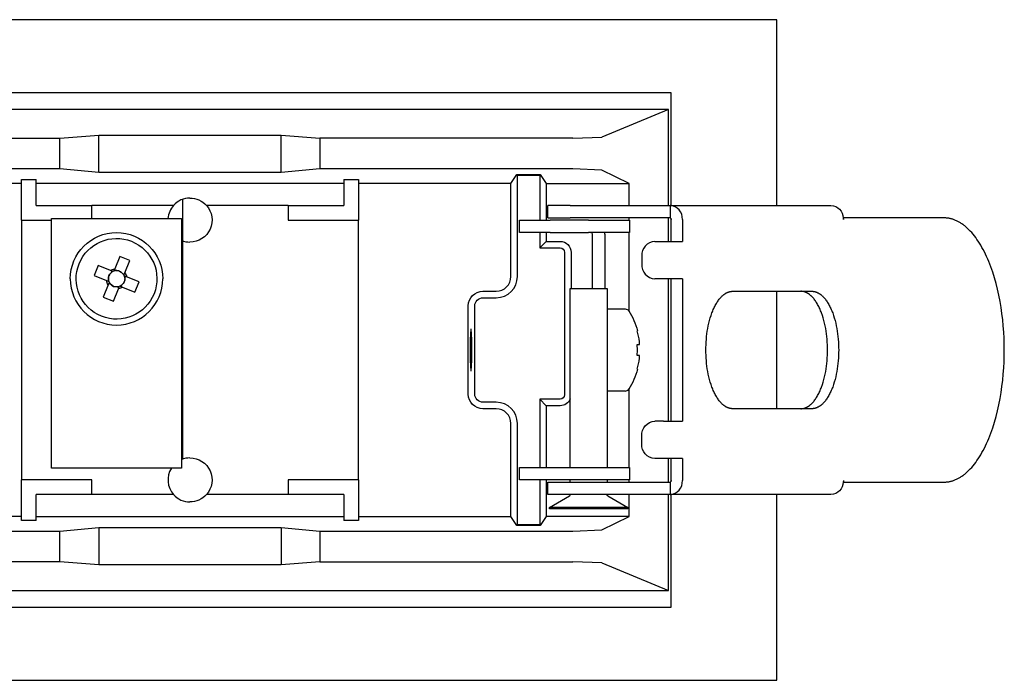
# Model space of a CAD drawing. Extents: x 0 to 182, y 0 to 124.
# Tile 3 of 4: x 44 to 111, y 79 to 124. Entities that reach past the tile are written whole.
import ezdxf

# ---------------------------------------------------------------- set-up
doc = ezdxf.new("R2010")
doc.units = 0
doc.header["$MEASUREMENT"] = 0
doc.layers.add('MAKE2D$VISIBILE$CURVE', color=7, linetype='CONTINUOUS')

msp = doc.modelspace()

# ---------------------------------------------------------------- linework, layer by layer
at = {"layer": 'MAKE2D$VISIBILE$CURVE', "color": 7}
for p, q in [((95.397, 123.799), (15.497, 123.799)), ((95.397, 111.149), (95.397, 123.799)), ((22.697, 118.849), (88.197, 118.849)), ((88.197, 118.849), (88.197, 111.149)), ((88.039, 117.684), (22.854, 117.684)), ((88.039, 117.684), (83.497, 115.797)), ((88.039, 111.149), (88.039, 117.684)), ((29.385, 115.719), (46.597, 115.719)), ((46.597, 115.719), (49.247, 115.937)), ((46.597, 113.649), (46.597, 115.719)), ((49.247, 113.391), (49.247, 115.937)), ((49.247, 115.937), (61.647, 115.937)), ((61.647, 113.391), (61.647, 115.937)), ((61.647, 115.937), (64.297, 115.719)), ((64.297, 115.719), (64.297, 113.649)), ((81.508, 115.719), (64.297, 115.719)), ((81.508, 115.719), (83.497, 115.797)), ((46.597, 113.649), (29.385, 113.649)), ((49.247, 113.391), (46.597, 113.649)), ((61.647, 113.391), (49.247, 113.391)), ((64.297, 113.649), (61.647, 113.391)), ((81.508, 113.649), (64.297, 113.649)), ((83.497, 113.557), (81.508, 113.649)), ((85.348, 112.649), (83.497, 113.557)), ((43.972, 112.649), (33.595, 112.649)), ((43.972, 110.149), (43.972, 112.917)), ((43.972, 112.917), (44.972, 112.917)), ((44.972, 111.149), (44.972, 112.917)), ((65.922, 112.649), (44.972, 112.649)), ((65.922, 112.917), (65.922, 111.149)), ((65.922, 112.917), (66.922, 112.917)), ((66.922, 112.917), (66.922, 110.149)), ((77.298, 112.649), (66.922, 112.649)), ((77.298, 112.649), (77.702, 113.245)), ((77.298, 106.299), (77.298, 112.649)), ((77.702, 113.245), (77.738, 113.209)), ((77.702, 113.245), (79.294, 113.245)), ((77.738, 106.299), (77.738, 113.209)), ((77.738, 113.209), (79.258, 113.209)), ((79.258, 113.209), (79.294, 113.245)), ((79.258, 113.209), (79.258, 110.149)), ((79.294, 113.245), (79.698, 112.649)), ((79.698, 112.649), (79.698, 110.149)), ((79.698, 112.649), (85.348, 112.649)), ((85.348, 111.149), (85.348, 112.649)), ((54.928, 111.556), (54.928, 93.856)), ((44.972, 111.149), (48.772, 111.149)), ((48.772, 110.249), (48.772, 111.149)), ((54.329, 111.149), (48.772, 111.149)), ((62.122, 111.149), (56.565, 111.149)), ((62.122, 111.149), (62.122, 110.149)), ((62.122, 111.149), (65.922, 111.149)), ((79.817, 110.299), (79.817, 111.149)), ((81.325, 111.149), (79.817, 111.149)), ((81.325, 111.149), (85.061, 111.149)), ((85.061, 111.149), (88.132, 111.149)), ((88.132, 111.149), (88.197, 111.149)), ((88.132, 111.149), (88.132, 110.299)), ((88.197, 111.149), (95.397, 111.149)), ((95.397, 111.149), (99.09, 111.149)), ((43.972, 110.149), (43.972, 92.449)), ((43.972, 110.149), (46.022, 110.149)), ((46.022, 93.249), (46.022, 110.249)), ((46.022, 110.249), (54.872, 110.249)), ((54.872, 110.249), (54.872, 93.249)), ((62.122, 110.149), (66.922, 110.149)), ((66.922, 92.449), (66.922, 110.149)), ((77.89, 109.299), (77.89, 110.149)), ((77.89, 110.149), (77.917, 110.149)), ((77.917, 110.149), (79.966, 110.149)), ((79.817, 110.299), (81.325, 110.299)), ((82.592, 110.149), (79.966, 110.149)), ((85.061, 110.299), (81.325, 110.299)), ((82.592, 110.149), (85.367, 110.149)), ((88.132, 110.299), (85.061, 110.299)), ((85.348, 110.149), (85.348, 110.299)), ((85.367, 110.149), (85.367, 109.299)), ((88.039, 108.699), (88.039, 110.299)), ((88.197, 110.268), (88.197, 108.699)), ((88.221, 108.699), (88.221, 110.199)), ((88.977, 110.199), (88.977, 108.699)), ((99.93, 110.299), (99.935, 110.199)), ((99.935, 110.299), (99.93, 110.299)), ((106.784, 110.299), (99.935, 110.299)), ((99.935, 110.199), (99.935, 110.299)), ((106.829, 110.298), (106.784, 110.299)), ((106.875, 110.297), (106.829, 110.298)), ((106.921, 110.294), (106.875, 110.297)), ((106.967, 110.29), (106.921, 110.294)), ((107.013, 110.285), (106.967, 110.29)), ((107.06, 110.279), (107.013, 110.285)), ((107.106, 110.271), (107.06, 110.279)), ((107.153, 110.263), (107.106, 110.271)), ((107.2, 110.253), (107.153, 110.263)), ((107.247, 110.242), (107.2, 110.253)), ((107.294, 110.229), (107.247, 110.242)), ((107.341, 110.216), (107.294, 110.229)), ((107.389, 110.201), (107.341, 110.216)), ((107.436, 110.185), (107.389, 110.201)), ((107.484, 110.167), (107.436, 110.185)), ((107.532, 110.149), (107.484, 110.167)), ((107.579, 110.129), (107.532, 110.149)), ((107.627, 110.108), (107.579, 110.129)), ((107.675, 110.085), (107.627, 110.108)), ((107.723, 110.061), (107.675, 110.085)), ((107.771, 110.036), (107.723, 110.061)), ((107.819, 110.009), (107.771, 110.036)), ((107.867, 109.981), (107.819, 110.009)), ((107.915, 109.952), (107.867, 109.981)), ((107.962, 109.921), (107.915, 109.952)), ((77.917, 109.299), (77.89, 109.299)), ((79.966, 109.299), (77.917, 109.299)), ((79.258, 109.299), (79.258, 108.259)), ((79.698, 109.299), (79.698, 108.699)), ((79.966, 109.299), (82.592, 109.299)), ((85.367, 109.299), (82.592, 109.299)), ((85.348, 103.923), (85.348, 109.299)), ((108.01, 109.889), (107.962, 109.921)), ((108.058, 109.855), (108.01, 109.889)), ((108.106, 109.82), (108.058, 109.855)), ((108.154, 109.784), (108.106, 109.82)), ((108.201, 109.747), (108.154, 109.784)), ((108.249, 109.708), (108.201, 109.747)), ((108.296, 109.667), (108.249, 109.708)), ((108.344, 109.625), (108.296, 109.667)), ((108.391, 109.582), (108.344, 109.625)), ((108.485, 109.492), (108.391, 109.582)), ((108.579, 109.395), (108.485, 109.492)), ((108.671, 109.294), (108.579, 109.395)), ((108.763, 109.186), (108.671, 109.294)), ((79.258, 108.259), (79.698, 108.699)), ((79.698, 108.699), (80.648, 108.699)), ((82.842, 109.199), (82.842, 105.491)), ((83.692, 109.199), (83.692, 105.491)), ((87.097, 108.699), (87.698, 108.699)), ((87.698, 108.699), (88.197, 108.699)), ((88.197, 108.699), (88.221, 108.699)), ((88.221, 108.699), (88.977, 108.699)), ((108.854, 109.074), (108.763, 109.186)), ((108.944, 108.955), (108.854, 109.074)), ((109.032, 108.832), (108.944, 108.955)), ((109.12, 108.703), (109.032, 108.832)), ((109.206, 108.569), (109.12, 108.703)), ((79.258, 108.259), (80.648, 108.259)), ((80.958, 107.949), (80.958, 98.249)), ((81.398, 107.949), (81.398, 105.491)), ((109.291, 108.43), (109.206, 108.569)), ((109.374, 108.286), (109.291, 108.43)), ((109.455, 108.137), (109.374, 108.286)), ((109.535, 107.984), (109.455, 108.137)), ((109.613, 107.826), (109.535, 107.984)), ((50.66, 107.679), (50.322, 106.834)), ((51.347, 107.404), (50.66, 107.679)), ((51.009, 106.559), (51.347, 107.404)), ((86.208, 107.699), (86.208, 107.149)), ((109.69, 107.663), (109.613, 107.826)), ((109.764, 107.496), (109.69, 107.663)), ((109.836, 107.325), (109.764, 107.496)), ((109.906, 107.15), (109.836, 107.325)), ((49.191, 107.05), (48.916, 106.363)), ((50.036, 106.712), (49.191, 107.05)), ((50.199, 106.647), (50.036, 106.712)), ((50.122, 106.678), (50.076, 106.564)), ((50.322, 106.834), (50.257, 106.672)), ((50.402, 106.703), (50.288, 106.749)), ((109.974, 106.972), (109.906, 107.15)), ((110.103, 106.604), (109.974, 106.972)), ((110.223, 106.224), (110.103, 106.604)), ((48.916, 106.363), (49.761, 106.025)), ((49.761, 106.025), (49.924, 105.96)), ((49.892, 106.104), (49.847, 105.991)), ((50.861, 106.519), (50.975, 106.474)), ((50.944, 106.397), (51.009, 106.559)), ((51.132, 106.273), (50.969, 106.338)), ((51.001, 106.194), (51.046, 106.308)), ((51.977, 105.935), (51.132, 106.273)), ((51.702, 105.248), (51.977, 105.935)), ((87.698, 106.149), (87.097, 106.149)), ((88.197, 106.149), (87.698, 106.149)), ((88.039, 96.449), (88.039, 106.149)), ((88.221, 106.149), (88.197, 106.149)), ((88.197, 106.149), (88.197, 96.449)), ((88.977, 106.149), (88.221, 106.149)), ((88.221, 96.449), (88.221, 106.149)), ((88.977, 106.149), (88.977, 96.449)), ((110.334, 105.833), (110.223, 106.224)), ((49.884, 105.739), (49.546, 104.894)), ((49.949, 105.901), (49.884, 105.739)), ((49.918, 105.824), (50.032, 105.779)), ((50.236, 105.624), (50.032, 105.779)), ((50.233, 104.619), (50.571, 105.464)), ((50.236, 105.624), (50.491, 105.595)), ((50.491, 105.595), (50.605, 105.549)), ((50.571, 105.464), (50.636, 105.626)), ((50.694, 105.651), (50.857, 105.586)), ((50.771, 105.621), (50.817, 105.734)), ((50.857, 105.586), (51.702, 105.248)), ((75.398, 105.299), (76.298, 105.299)), ((81.342, 105.491), (83.842, 105.491)), ((81.342, 93.299), (81.342, 105.491)), ((83.842, 105.491), (83.842, 93.299)), ((92.111, 105.248), (92.132, 105.255)), ((92.132, 105.255), (92.154, 105.262)), ((92.154, 105.262), (92.175, 105.268)), ((92.175, 105.268), (92.196, 105.274)), ((92.196, 105.274), (92.216, 105.278)), ((92.216, 105.278), (92.237, 105.283)), ((92.237, 105.283), (92.258, 105.287)), ((92.258, 105.287), (92.279, 105.29)), ((92.279, 105.29), (92.299, 105.293)), ((92.299, 105.293), (92.32, 105.295)), ((92.32, 105.295), (92.34, 105.297)), ((92.34, 105.297), (92.361, 105.298)), ((92.361, 105.298), (92.381, 105.299)), ((92.381, 105.299), (92.401, 105.299)), ((92.401, 105.299), (95.397, 105.299)), ((95.397, 97.299), (95.397, 105.299)), ((95.397, 105.299), (97.033, 105.299)), ((97.053, 105.299), (97.033, 105.299)), ((97.033, 105.299), (97.789, 105.299)), ((97.073, 105.298), (97.053, 105.299)), ((97.094, 105.297), (97.073, 105.298)), ((97.114, 105.295), (97.094, 105.297)), ((97.135, 105.293), (97.114, 105.295)), ((97.155, 105.29), (97.135, 105.293)), ((97.176, 105.287), (97.155, 105.29)), ((97.197, 105.283), (97.176, 105.287)), ((97.218, 105.278), (97.197, 105.283)), ((97.239, 105.274), (97.218, 105.278)), ((97.26, 105.268), (97.239, 105.274)), ((97.281, 105.262), (97.26, 105.268)), ((97.302, 105.255), (97.281, 105.262)), ((97.323, 105.248), (97.302, 105.255)), ((97.789, 105.299), (97.809, 105.299)), ((97.809, 105.299), (97.83, 105.298)), ((97.83, 105.298), (97.85, 105.297)), ((97.85, 105.297), (97.871, 105.295)), ((97.871, 105.295), (97.891, 105.293)), ((97.891, 105.293), (97.912, 105.29)), ((97.912, 105.29), (97.932, 105.287)), ((97.932, 105.287), (97.953, 105.283)), ((97.953, 105.283), (97.974, 105.278)), ((97.974, 105.278), (97.995, 105.274)), ((97.995, 105.274), (98.016, 105.268)), ((98.016, 105.268), (98.037, 105.262)), ((98.037, 105.262), (98.058, 105.255)), ((98.058, 105.255), (98.079, 105.248)), ((110.434, 105.433), (110.334, 105.833)), ((110.524, 105.025), (110.434, 105.433)), ((49.546, 104.894), (50.233, 104.619)), ((75.398, 104.859), (76.298, 104.859)), ((91.325, 104.53), (91.363, 104.59)), ((91.363, 104.59), (91.402, 104.647)), ((91.402, 104.647), (91.441, 104.702)), ((91.441, 104.702), (91.481, 104.754)), ((91.481, 104.754), (91.522, 104.805)), ((91.522, 104.805), (91.563, 104.852)), ((91.563, 104.852), (91.604, 104.897)), ((91.604, 104.897), (91.645, 104.94)), ((91.645, 104.94), (91.687, 104.98)), ((91.687, 104.98), (91.708, 105)), ((91.708, 105), (91.729, 105.018)), ((91.729, 105.018), (91.75, 105.036)), ((91.75, 105.036), (91.771, 105.054)), ((91.771, 105.054), (91.793, 105.07)), ((91.793, 105.07), (91.814, 105.086)), ((91.814, 105.086), (91.835, 105.102)), ((91.835, 105.102), (91.856, 105.117)), ((91.856, 105.117), (91.878, 105.131)), ((91.878, 105.131), (91.899, 105.145)), ((91.899, 105.145), (91.92, 105.158)), ((91.92, 105.158), (91.941, 105.17)), ((91.941, 105.17), (91.963, 105.182)), ((91.963, 105.182), (91.984, 105.193)), ((91.984, 105.193), (92.005, 105.204)), ((92.005, 105.204), (92.027, 105.214)), ((92.027, 105.214), (92.048, 105.223)), ((92.048, 105.223), (92.069, 105.232)), ((92.069, 105.232), (92.09, 105.241)), ((92.09, 105.241), (92.111, 105.248)), ((97.344, 105.241), (97.323, 105.248)), ((97.365, 105.232), (97.344, 105.241)), ((97.386, 105.223), (97.365, 105.232)), ((97.408, 105.214), (97.386, 105.223)), ((97.429, 105.204), (97.408, 105.214)), ((97.45, 105.193), (97.429, 105.204)), ((97.471, 105.182), (97.45, 105.193)), ((97.493, 105.17), (97.471, 105.182)), ((97.514, 105.158), (97.493, 105.17)), ((97.535, 105.145), (97.514, 105.158)), ((97.557, 105.131), (97.535, 105.145)), ((97.578, 105.117), (97.557, 105.131)), ((97.599, 105.102), (97.578, 105.117)), ((97.62, 105.086), (97.599, 105.102)), ((97.642, 105.07), (97.62, 105.086)), ((97.663, 105.054), (97.642, 105.07)), ((97.684, 105.036), (97.663, 105.054)), ((97.705, 105.018), (97.684, 105.036)), ((97.726, 105), (97.705, 105.018)), ((97.747, 104.98), (97.726, 105)), ((97.789, 104.94), (97.747, 104.98)), ((97.831, 104.897), (97.789, 104.94)), ((97.872, 104.852), (97.831, 104.897)), ((97.913, 104.805), (97.872, 104.852)), ((97.953, 104.754), (97.913, 104.805)), ((97.993, 104.702), (97.953, 104.754)), ((98.032, 104.647), (97.993, 104.702)), ((98.071, 104.59), (98.032, 104.647)), ((98.109, 104.53), (98.071, 104.59)), ((98.079, 105.248), (98.1, 105.241)), ((98.1, 105.241), (98.121, 105.232)), ((98.121, 105.232), (98.143, 105.223)), ((98.143, 105.223), (98.164, 105.214)), ((98.164, 105.214), (98.185, 105.204)), ((98.185, 105.204), (98.206, 105.193)), ((98.206, 105.193), (98.228, 105.182)), ((98.228, 105.182), (98.249, 105.17)), ((98.249, 105.17), (98.27, 105.158)), ((98.27, 105.158), (98.292, 105.145)), ((98.292, 105.145), (98.313, 105.131)), ((98.313, 105.131), (98.334, 105.117)), ((98.334, 105.117), (98.355, 105.102)), ((98.355, 105.102), (98.377, 105.086)), ((98.377, 105.086), (98.398, 105.07)), ((98.398, 105.07), (98.419, 105.054)), ((98.419, 105.054), (98.44, 105.036)), ((98.44, 105.036), (98.461, 105.018)), ((98.461, 105.018), (98.482, 105)), ((98.482, 105), (98.503, 104.98)), ((98.503, 104.98), (98.545, 104.94)), ((98.545, 104.94), (98.587, 104.897)), ((98.587, 104.897), (98.628, 104.852)), ((98.628, 104.852), (98.669, 104.805)), ((98.669, 104.805), (98.709, 104.754)), ((98.709, 104.754), (98.749, 104.702)), ((98.749, 104.702), (98.788, 104.647)), ((98.788, 104.647), (98.827, 104.59)), ((98.827, 104.59), (98.866, 104.53)), ((110.605, 104.612), (110.524, 105.025)), ((110.675, 104.195), (110.605, 104.612)), ((74.398, 98.299), (74.398, 104.299)), ((74.838, 98.299), (74.838, 104.299)), ((83.842, 104.099), (85.089, 104.099)), ((91.014, 103.9), (91.045, 103.977)), ((91.045, 103.977), (91.077, 104.053)), ((91.077, 104.053), (91.11, 104.127)), ((91.11, 104.127), (91.144, 104.2)), ((91.144, 104.2), (91.179, 104.27)), ((91.179, 104.27), (91.214, 104.338)), ((91.214, 104.338), (91.25, 104.404)), ((91.25, 104.404), (91.287, 104.468)), ((91.287, 104.468), (91.325, 104.53)), ((98.147, 104.468), (98.109, 104.53)), ((98.184, 104.404), (98.147, 104.468)), ((98.22, 104.338), (98.184, 104.404)), ((98.256, 104.27), (98.22, 104.338)), ((98.29, 104.2), (98.256, 104.27)), ((98.324, 104.127), (98.29, 104.2)), ((98.357, 104.053), (98.324, 104.127)), ((98.389, 103.977), (98.357, 104.053)), ((98.421, 103.9), (98.389, 103.977)), ((98.866, 104.53), (98.903, 104.468)), ((98.903, 104.468), (98.94, 104.404)), ((98.94, 104.404), (98.976, 104.338)), ((98.976, 104.338), (99.012, 104.27)), ((99.012, 104.27), (99.047, 104.2)), ((99.047, 104.2), (99.081, 104.127)), ((99.081, 104.127), (99.114, 104.053)), ((99.114, 104.053), (99.146, 103.977)), ((99.146, 103.977), (99.177, 103.9)), ((110.735, 103.775), (110.675, 104.195)), ((90.779, 103.136), (90.824, 103.314)), ((90.824, 103.314), (90.873, 103.488)), ((90.873, 103.488), (90.926, 103.657)), ((90.926, 103.657), (90.983, 103.82)), ((90.983, 103.82), (91.014, 103.9)), ((98.451, 103.82), (98.421, 103.9)), ((98.508, 103.657), (98.451, 103.82)), ((98.562, 103.488), (98.508, 103.657)), ((98.611, 103.314), (98.562, 103.488)), ((98.655, 103.136), (98.611, 103.314)), ((99.177, 103.9), (99.207, 103.82)), ((99.207, 103.82), (99.264, 103.657)), ((99.264, 103.657), (99.318, 103.488)), ((99.318, 103.488), (99.367, 103.314)), ((99.367, 103.314), (99.411, 103.136)), ((110.784, 103.356), (110.735, 103.775)), ((110.825, 102.937), (110.784, 103.356)), ((85.904, 102.605), (85.917, 102.612)), ((90.646, 102.4), (90.672, 102.586)), ((90.672, 102.586), (90.703, 102.771)), ((90.703, 102.771), (90.739, 102.955)), ((90.739, 102.955), (90.779, 103.136)), ((98.695, 102.955), (98.655, 103.136)), ((98.731, 102.771), (98.695, 102.955)), ((98.762, 102.586), (98.731, 102.771)), ((98.789, 102.4), (98.762, 102.586)), ((99.411, 103.136), (99.452, 102.955)), ((99.452, 102.955), (99.487, 102.771)), ((99.487, 102.771), (99.518, 102.586)), ((99.518, 102.586), (99.545, 102.4)), ((110.855, 102.52), (110.825, 102.937)), ((90.592, 101.842), (90.606, 102.027)), ((90.606, 102.027), (90.623, 102.213)), ((90.623, 102.213), (90.646, 102.4)), ((98.811, 102.213), (98.789, 102.4)), ((98.829, 102.027), (98.811, 102.213)), ((98.842, 101.842), (98.829, 102.027)), ((99.545, 102.4), (99.567, 102.213)), ((99.567, 102.213), (99.585, 102.027)), ((99.585, 102.027), (99.599, 101.842)), ((110.877, 102.108), (110.855, 102.52)), ((110.889, 101.7), (110.877, 102.108)), ((85.917, 101.299), (85.904, 101.669)), ((85.904, 101.669), (86.046, 101.669)), ((85.904, 100.929), (85.917, 101.299)), ((86.046, 101.669), (86.046, 101.864)), ((90.575, 101.299), (90.577, 101.477)), ((90.577, 101.121), (90.575, 101.299)), ((90.577, 101.477), (90.582, 101.658)), ((90.582, 101.658), (90.592, 101.842)), ((98.852, 101.658), (98.842, 101.842)), ((98.857, 101.477), (98.852, 101.658)), ((98.859, 101.299), (98.857, 101.477)), ((98.857, 101.121), (98.859, 101.299)), ((99.599, 101.842), (99.608, 101.658)), ((99.608, 101.658), (99.614, 101.477)), ((99.614, 101.477), (99.615, 101.299)), ((99.615, 101.299), (99.614, 101.121)), ((110.893, 101.299), (110.889, 101.7)), ((110.889, 100.898), (110.893, 101.299)), ((86.046, 100.929), (85.904, 100.929)), ((86.046, 100.734), (86.046, 100.929)), ((90.582, 100.94), (90.577, 101.121)), ((90.592, 100.756), (90.582, 100.94)), ((90.606, 100.571), (90.592, 100.756)), ((90.623, 100.385), (90.606, 100.571)), ((98.811, 100.385), (98.829, 100.571)), ((98.829, 100.571), (98.842, 100.756)), ((98.842, 100.756), (98.852, 100.94)), ((98.852, 100.94), (98.857, 101.121)), ((99.585, 100.571), (99.567, 100.385)), ((99.599, 100.756), (99.585, 100.571)), ((99.608, 100.94), (99.599, 100.756)), ((99.614, 101.121), (99.608, 100.94)), ((110.877, 100.49), (110.889, 100.898)), ((85.917, 99.986), (85.904, 99.993)), ((90.646, 100.198), (90.623, 100.385)), ((90.672, 100.012), (90.646, 100.198)), ((90.703, 99.827), (90.672, 100.012)), ((98.731, 99.827), (98.762, 100.012)), ((98.762, 100.012), (98.789, 100.198)), ((98.789, 100.198), (98.811, 100.385)), ((99.518, 100.012), (99.487, 99.827)), ((99.545, 100.198), (99.518, 100.012)), ((99.567, 100.385), (99.545, 100.198)), ((110.825, 99.661), (110.855, 100.078)), ((110.855, 100.078), (110.877, 100.49)), ((90.739, 99.643), (90.703, 99.827)), ((90.779, 99.462), (90.739, 99.643)), ((90.824, 99.284), (90.779, 99.462)), ((90.873, 99.11), (90.824, 99.284)), ((98.562, 99.11), (98.611, 99.284)), ((98.611, 99.284), (98.655, 99.462)), ((98.655, 99.462), (98.695, 99.643)), ((98.695, 99.643), (98.731, 99.827)), ((99.367, 99.284), (99.318, 99.11)), ((99.411, 99.462), (99.367, 99.284)), ((99.452, 99.643), (99.411, 99.462)), ((99.487, 99.827), (99.452, 99.643)), ((110.735, 98.823), (110.784, 99.242)), ((110.784, 99.242), (110.825, 99.661)), ((85.348, 93.299), (85.348, 98.675)), ((90.926, 98.941), (90.873, 99.11)), ((90.983, 98.778), (90.926, 98.941)), ((91.014, 98.698), (90.983, 98.778)), ((91.045, 98.621), (91.014, 98.698)), ((91.077, 98.545), (91.045, 98.621)), ((98.357, 98.545), (98.389, 98.621)), ((98.389, 98.621), (98.421, 98.698)), ((98.421, 98.698), (98.451, 98.778)), ((98.451, 98.778), (98.508, 98.941)), ((98.508, 98.941), (98.562, 99.11)), ((99.146, 98.621), (99.114, 98.545)), ((99.177, 98.698), (99.146, 98.621)), ((99.207, 98.778), (99.177, 98.698)), ((99.264, 98.941), (99.207, 98.778)), ((99.318, 99.11), (99.264, 98.941)), ((110.675, 98.403), (110.735, 98.823)), ((80.648, 97.939), (79.258, 97.939)), ((79.258, 97.939), (79.258, 93.299)), ((79.698, 97.499), (79.258, 97.939)), ((85.089, 98.499), (83.842, 98.499)), ((91.11, 98.471), (91.077, 98.545)), ((91.144, 98.398), (91.11, 98.471)), ((91.179, 98.328), (91.144, 98.398)), ((91.214, 98.26), (91.179, 98.328)), ((91.25, 98.194), (91.214, 98.26)), ((91.287, 98.13), (91.25, 98.194)), ((91.325, 98.068), (91.287, 98.13)), ((91.363, 98.008), (91.325, 98.068)), ((91.402, 97.951), (91.363, 98.008)), ((91.441, 97.896), (91.402, 97.951)), ((91.481, 97.844), (91.441, 97.896)), ((97.953, 97.844), (97.993, 97.896)), ((97.993, 97.896), (98.032, 97.951)), ((98.032, 97.951), (98.071, 98.008)), ((98.071, 98.008), (98.109, 98.068)), ((98.109, 98.068), (98.147, 98.13)), ((98.147, 98.13), (98.184, 98.194)), ((98.184, 98.194), (98.22, 98.26)), ((98.22, 98.26), (98.256, 98.328)), ((98.256, 98.328), (98.29, 98.398)), ((98.29, 98.398), (98.324, 98.471)), ((98.324, 98.471), (98.357, 98.545)), ((98.749, 97.896), (98.709, 97.844)), ((98.788, 97.951), (98.749, 97.896)), ((98.827, 98.008), (98.788, 97.951)), ((98.866, 98.068), (98.827, 98.008)), ((98.903, 98.13), (98.866, 98.068)), ((98.94, 98.194), (98.903, 98.13)), ((98.976, 98.26), (98.94, 98.194)), ((99.012, 98.328), (98.976, 98.26)), ((99.047, 98.398), (99.012, 98.328)), ((99.081, 98.471), (99.047, 98.398)), ((99.114, 98.545), (99.081, 98.471)), ((110.524, 97.573), (110.605, 97.986)), ((110.605, 97.986), (110.675, 98.403)), ((76.298, 97.739), (75.398, 97.739)), ((76.298, 97.299), (75.398, 97.299)), ((79.698, 97.499), (79.698, 93.299)), ((80.648, 97.499), (79.698, 97.499)), ((91.522, 97.794), (91.481, 97.844)), ((91.563, 97.746), (91.522, 97.794)), ((91.604, 97.701), (91.563, 97.746)), ((91.645, 97.658), (91.604, 97.701)), ((91.687, 97.618), (91.645, 97.658)), ((91.708, 97.598), (91.687, 97.618)), ((91.729, 97.58), (91.708, 97.598)), ((91.75, 97.562), (91.729, 97.58)), ((91.771, 97.545), (91.75, 97.562)), ((91.793, 97.528), (91.771, 97.545)), ((91.814, 97.512), (91.793, 97.528)), ((91.835, 97.496), (91.814, 97.512)), ((91.856, 97.481), (91.835, 97.496)), ((91.878, 97.467), (91.856, 97.481)), ((91.899, 97.453), (91.878, 97.467)), ((91.92, 97.44), (91.899, 97.453)), ((91.941, 97.428), (91.92, 97.44)), ((91.963, 97.416), (91.941, 97.428)), ((91.984, 97.405), (91.963, 97.416)), ((92.005, 97.394), (91.984, 97.405)), ((92.027, 97.384), (92.005, 97.394)), ((92.048, 97.375), (92.027, 97.384)), ((92.069, 97.366), (92.048, 97.375)), ((92.09, 97.358), (92.069, 97.366)), ((92.111, 97.35), (92.09, 97.358)), ((92.132, 97.343), (92.111, 97.35)), ((92.154, 97.336), (92.132, 97.343)), ((92.175, 97.33), (92.154, 97.336)), ((92.196, 97.325), (92.175, 97.33)), ((92.216, 97.32), (92.196, 97.325)), ((92.237, 97.315), (92.216, 97.32)), ((92.258, 97.311), (92.237, 97.315)), ((92.279, 97.308), (92.258, 97.311)), ((92.299, 97.305), (92.279, 97.308)), ((92.32, 97.303), (92.299, 97.305)), ((92.34, 97.301), (92.32, 97.303)), ((92.361, 97.3), (92.34, 97.301)), ((92.381, 97.299), (92.361, 97.3)), ((92.401, 97.299), (92.381, 97.299)), ((95.397, 97.299), (92.401, 97.299)), ((97.033, 97.299), (95.397, 97.299)), ((97.033, 97.299), (97.053, 97.299)), ((97.789, 97.299), (97.033, 97.299)), ((97.053, 97.299), (97.073, 97.3)), ((97.073, 97.3), (97.094, 97.301)), ((97.094, 97.301), (97.114, 97.303)), ((97.114, 97.303), (97.135, 97.305)), ((97.135, 97.305), (97.155, 97.308)), ((97.155, 97.308), (97.176, 97.311)), ((97.176, 97.311), (97.197, 97.315)), ((97.197, 97.315), (97.218, 97.32)), ((97.218, 97.32), (97.239, 97.325)), ((97.239, 97.325), (97.26, 97.33)), ((97.26, 97.33), (97.281, 97.336)), ((97.281, 97.336), (97.302, 97.343)), ((97.302, 97.343), (97.323, 97.35)), ((97.323, 97.35), (97.344, 97.358)), ((97.344, 97.358), (97.365, 97.366)), ((97.365, 97.366), (97.386, 97.375)), ((97.386, 97.375), (97.408, 97.384)), ((97.408, 97.384), (97.429, 97.394)), ((97.429, 97.394), (97.45, 97.405)), ((97.45, 97.405), (97.471, 97.416)), ((97.471, 97.416), (97.493, 97.428)), ((97.493, 97.428), (97.514, 97.44)), ((97.514, 97.44), (97.535, 97.453)), ((97.535, 97.453), (97.557, 97.467)), ((97.557, 97.467), (97.578, 97.481)), ((97.578, 97.481), (97.599, 97.496)), ((97.599, 97.496), (97.62, 97.512)), ((97.62, 97.512), (97.642, 97.528)), ((97.642, 97.528), (97.663, 97.545)), ((97.663, 97.545), (97.684, 97.562)), ((97.684, 97.562), (97.705, 97.58)), ((97.705, 97.58), (97.726, 97.598)), ((97.726, 97.598), (97.747, 97.618)), ((97.747, 97.618), (97.789, 97.658)), ((97.789, 97.658), (97.831, 97.701)), ((97.809, 97.299), (97.789, 97.299)), ((97.83, 97.3), (97.809, 97.299)), ((97.85, 97.301), (97.83, 97.3)), ((97.831, 97.701), (97.872, 97.746)), ((97.871, 97.303), (97.85, 97.301)), ((97.891, 97.305), (97.871, 97.303)), ((97.872, 97.746), (97.913, 97.794)), ((97.912, 97.308), (97.891, 97.305)), ((97.932, 97.311), (97.912, 97.308)), ((97.913, 97.794), (97.953, 97.844)), ((97.953, 97.315), (97.932, 97.311)), ((97.974, 97.32), (97.953, 97.315)), ((97.995, 97.325), (97.974, 97.32)), ((98.016, 97.33), (97.995, 97.325)), ((98.037, 97.336), (98.016, 97.33)), ((98.058, 97.343), (98.037, 97.336)), ((98.079, 97.35), (98.058, 97.343)), ((98.1, 97.358), (98.079, 97.35)), ((98.121, 97.366), (98.1, 97.358)), ((98.143, 97.375), (98.121, 97.366)), ((98.164, 97.384), (98.143, 97.375)), ((98.185, 97.394), (98.164, 97.384)), ((98.206, 97.405), (98.185, 97.394)), ((98.228, 97.416), (98.206, 97.405)), ((98.249, 97.428), (98.228, 97.416)), ((98.27, 97.44), (98.249, 97.428)), ((98.292, 97.453), (98.27, 97.44)), ((98.313, 97.467), (98.292, 97.453)), ((98.334, 97.481), (98.313, 97.467)), ((98.355, 97.496), (98.334, 97.481)), ((98.377, 97.512), (98.355, 97.496)), ((98.398, 97.528), (98.377, 97.512)), ((98.419, 97.545), (98.398, 97.528)), ((98.44, 97.562), (98.419, 97.545)), ((98.461, 97.58), (98.44, 97.562)), ((98.482, 97.598), (98.461, 97.58)), ((98.503, 97.618), (98.482, 97.598)), ((98.545, 97.658), (98.503, 97.618)), ((98.587, 97.701), (98.545, 97.658)), ((98.628, 97.746), (98.587, 97.701)), ((98.669, 97.794), (98.628, 97.746)), ((98.709, 97.844), (98.669, 97.794)), ((110.434, 97.165), (110.524, 97.573)), ((110.223, 96.374), (110.334, 96.765)), ((110.334, 96.765), (110.434, 97.165)), ((77.298, 89.949), (77.298, 96.299)), ((77.738, 89.389), (77.738, 96.299)), ((87.698, 96.449), (87.097, 96.449)), ((87.698, 96.449), (88.197, 96.449)), ((88.197, 96.449), (88.221, 96.449)), ((88.221, 96.449), (88.977, 96.449)), ((109.974, 95.626), (110.103, 95.994)), ((110.103, 95.994), (110.223, 96.374)), ((86.208, 94.899), (86.208, 95.449)), ((109.764, 95.102), (109.836, 95.273)), ((109.836, 95.273), (109.906, 95.448)), ((109.906, 95.448), (109.974, 95.626)), ((109.455, 94.461), (109.535, 94.614)), ((109.535, 94.614), (109.613, 94.772)), ((109.613, 94.772), (109.69, 94.935)), ((109.69, 94.935), (109.764, 95.102)), ((87.698, 93.899), (87.097, 93.899)), ((88.197, 93.899), (87.698, 93.899)), ((88.039, 92.299), (88.039, 93.899)), ((88.197, 93.899), (88.197, 92.33)), ((88.221, 93.899), (88.197, 93.899)), ((88.977, 93.899), (88.221, 93.899)), ((88.221, 92.399), (88.221, 93.899)), ((88.977, 93.899), (88.977, 92.399)), ((109.032, 93.766), (109.12, 93.895)), ((109.12, 93.895), (109.206, 94.029)), ((109.206, 94.029), (109.291, 94.168)), ((109.291, 94.168), (109.374, 94.312)), ((109.374, 94.312), (109.455, 94.461)), ((54.872, 93.249), (46.022, 93.249)), ((77.89, 93.299), (77.917, 93.299)), ((77.89, 92.449), (77.89, 93.299)), ((77.917, 93.299), (79.966, 93.299)), ((79.966, 93.299), (85.348, 93.299)), ((85.348, 93.299), (85.367, 93.299)), ((85.367, 93.299), (85.367, 92.449)), ((108.485, 93.107), (108.579, 93.203)), ((108.579, 93.203), (108.671, 93.304)), ((108.671, 93.304), (108.763, 93.412)), ((108.763, 93.412), (108.854, 93.524)), ((108.854, 93.524), (108.944, 93.643)), ((108.944, 93.643), (109.032, 93.766)), ((107.675, 92.513), (107.723, 92.537)), ((107.723, 92.537), (107.771, 92.562)), ((107.771, 92.562), (107.819, 92.589)), ((107.819, 92.589), (107.867, 92.617)), ((107.867, 92.617), (107.915, 92.646)), ((107.915, 92.646), (107.962, 92.677)), ((107.962, 92.677), (108.01, 92.709)), ((108.01, 92.709), (108.058, 92.743)), ((108.058, 92.743), (108.106, 92.778)), ((108.106, 92.778), (108.154, 92.814)), ((108.154, 92.814), (108.201, 92.851)), ((108.201, 92.851), (108.249, 92.891)), ((108.249, 92.891), (108.296, 92.931)), ((108.296, 92.931), (108.344, 92.973)), ((108.344, 92.973), (108.391, 93.016)), ((108.391, 93.016), (108.485, 93.107)), ((43.972, 89.681), (43.972, 92.449)), ((48.772, 92.449), (43.972, 92.449)), ((48.772, 91.449), (48.772, 92.449)), ((62.122, 92.449), (62.122, 91.449)), ((66.922, 92.449), (62.122, 92.449)), ((66.922, 92.449), (66.922, 89.681)), ((77.917, 92.449), (77.89, 92.449)), ((79.966, 92.449), (77.917, 92.449)), ((79.258, 92.449), (79.258, 89.389)), ((79.698, 92.449), (79.698, 89.949)), ((79.817, 92.299), (85.061, 92.299)), ((79.817, 91.449), (79.817, 92.299)), ((85.348, 92.449), (79.966, 92.449)), ((81.342, 92.299), (81.342, 92.449)), ((83.842, 92.449), (83.842, 92.299)), ((85.061, 92.299), (88.132, 92.299)), ((85.348, 92.299), (85.348, 92.449)), ((85.367, 92.449), (85.348, 92.449)), ((88.132, 92.299), (88.132, 91.449)), ((99.935, 92.399), (99.93, 92.299)), ((99.935, 92.299), (99.93, 92.299)), ((99.935, 92.399), (99.935, 92.299)), ((99.935, 92.299), (106.784, 92.299)), ((106.784, 92.299), (106.829, 92.3)), ((106.829, 92.3), (106.875, 92.301)), ((106.875, 92.301), (106.921, 92.304)), ((106.921, 92.304), (106.967, 92.308)), ((106.967, 92.308), (107.013, 92.313)), ((107.013, 92.313), (107.06, 92.319)), ((107.06, 92.319), (107.106, 92.327)), ((107.106, 92.327), (107.153, 92.335)), ((107.153, 92.335), (107.2, 92.345)), ((107.2, 92.345), (107.247, 92.356)), ((107.247, 92.356), (107.294, 92.369)), ((107.294, 92.369), (107.341, 92.382)), ((107.341, 92.382), (107.389, 92.397)), ((107.389, 92.397), (107.436, 92.413)), ((107.436, 92.413), (107.484, 92.431)), ((107.484, 92.431), (107.532, 92.449)), ((107.532, 92.449), (107.579, 92.469)), ((107.579, 92.469), (107.627, 92.491)), ((107.627, 92.491), (107.675, 92.513)), ((44.972, 89.681), (44.972, 91.449)), ((48.772, 91.449), (44.972, 91.449)), ((54.329, 91.449), (48.772, 91.449)), ((62.122, 91.449), (56.565, 91.449)), ((65.922, 91.449), (62.122, 91.449)), ((65.922, 91.449), (65.922, 89.681)), ((85.061, 91.449), (79.817, 91.449)), ((79.917, 90.569), (81.292, 91.362)), ((83.892, 91.362), (85.267, 90.569)), ((88.132, 91.449), (85.061, 91.449)), ((85.348, 89.949), (85.348, 91.449)), ((88.039, 84.915), (88.039, 91.449)), ((88.197, 91.449), (88.132, 91.449)), ((88.197, 91.449), (88.197, 83.749)), ((95.397, 91.449), (88.197, 91.449)), ((95.397, 78.799), (95.397, 91.449)), ((99.09, 91.449), (95.397, 91.449)), ((85.267, 90.569), (79.917, 90.569)), ((79.917, 90.491), (79.917, 90.569)), ((85.267, 90.569), (85.267, 90.491)), ((43.972, 89.949), (33.595, 89.949)), ((44.972, 89.949), (65.922, 89.949)), ((66.922, 89.949), (77.298, 89.949)), ((77.702, 89.353), (77.298, 89.949)), ((79.698, 89.949), (79.294, 89.353)), ((85.348, 89.949), (79.698, 89.949)), ((85.267, 90.491), (79.917, 90.491)), ((83.497, 89.041), (85.348, 89.949)), ((44.972, 89.681), (43.972, 89.681)), ((46.597, 88.949), (49.247, 89.207)), ((49.247, 89.207), (49.247, 86.661)), ((49.247, 89.207), (61.647, 89.207)), ((61.647, 89.207), (61.647, 86.661)), ((61.647, 89.207), (64.297, 88.949)), ((66.922, 89.681), (65.922, 89.681)), ((77.738, 89.389), (77.702, 89.353)), ((79.294, 89.353), (77.702, 89.353)), ((79.258, 89.389), (77.738, 89.389)), ((79.294, 89.353), (79.258, 89.389)), ((29.385, 88.949), (46.597, 88.949)), ((46.597, 86.879), (46.597, 88.949)), ((64.297, 88.949), (64.297, 86.879)), ((64.297, 88.949), (81.508, 88.949)), ((81.508, 88.949), (83.497, 89.041)), ((46.597, 86.879), (29.385, 86.879)), ((49.247, 86.661), (46.597, 86.879)), ((61.647, 86.661), (49.247, 86.661)), ((64.297, 86.879), (61.647, 86.661)), ((64.297, 86.879), (81.508, 86.879)), ((83.497, 86.801), (81.508, 86.879)), ((83.497, 86.801), (88.039, 84.915)), ((22.854, 84.915), (88.039, 84.915)), ((88.197, 83.749), (22.697, 83.749)), ((15.497, 78.799), (95.397, 78.799))]:
    msp.add_line(p, q, dxfattribs=at)
for centre, radius, start, end in [((55.447, 110.149), 1.5, 90, 138.18969), ((55.447, 110.149), 1.5, 138.18969, 176.1774), ((88.076, 110.249), 0.902, 356.8541, 86.46354), ((82.742, 109.199), 0.95, 0, 6.04233), ((55.447, 110.149), 1.5, 247.45969, 270), ((87.156, 107.751), 0.95, 93.53646, 183.1459), ((50.447, 106.149), 0.556, 116.46888, 131.74897), ((50.447, 106.149), 0.556, 109.9053, 116.46888), ((50.447, 106.149), 0.556, 94.62522, 109.9053), ((50.447, 106.149), 0.556, 68.18709, 94.62522), ((87.156, 107.097), 0.95, 176.8541, 266.46354), ((50.447, 106.149), 3.15, 180, 360), ((50.447, 106.149), 0.556, 158.18709, 184.62522), ((50.447, 106.149), 0.556, 184.62522, 199.9053), ((50.447, 106.149), 0.556, 199.9053, 206.46888), ((50.447, 106.149), 0.556, 131.74897, 158.18709), ((76.298, 106.299), 1, 270, 0), ((76.298, 106.299), 1.44, 270, 0), ((50.447, 106.149), 0.556, 206.46888, 221.74897), ((50.447, 106.149), 0.556, 221.74897, 248.18709), ((95.309, 101.299), 20.787, 176, 184), ((81.092, 101.299), 4.986, 6.50342, 15.18786), ((81.092, 101.299), 4.986, 344.81214, 353.49658), ((85.089, 98.769), 0.27, 270, 327.66397), ((76.298, 96.299), 1.44, 0, 90), ((76.298, 96.299), 1, 360, 90), ((55.447, 92.449), 1.5, 90, 112.54013), ((55.447, 92.449), 1.5, 147.76896, 221.81031), ((88.076, 92.35), 0.902, 273.53646, 3.1459), ((55.447, 92.449), 1.5, 221.81031, 270), ((81.242, 91.449), 0.1, 300, 360)]:
    msp.add_arc(centre, radius, start, end, dxfattribs=at)
at = {"layer": 'MAKE2D$VISIBILE$CURVE', "color": 7, "extrusion": (0, 0, -1)}
for centre, radius, start, end in [((-55.447, 110.149), 1.5, 90, 138.18969), ((-55.447, 110.149), 1.5, 138.18969, 270), ((-99.042, 110.262), 0.889, 93.06389, 177.58009), ((-88.126, 110.204), 0.095, 93.53646, 183.1459), ((-50.447, 106.149), 3.15, 0, 180), ((-82.742, 109.199), 0.1, 90.00219, 180), ((-50.447, 106.149), 2.75, 291.81291, 111.81291), ((-50.447, 106.149), 2.75, 111.81291, 291.81291), ((-80.648, 107.949), 0.75, 90, 180), ((-80.648, 107.949), 0.31, 90, 180), ((-50.447, 106.149), 0.697, 53.89861, 79.7272), ((-50.476, 106.222), 0.487, 81.25032, 142.37549), ((-50.447, 106.149), 0.556, 111.81291, 138.25103), ((-50.447, 106.149), 0.697, 323.89861, 349.7272), ((-50.374, 106.178), 0.487, 351.25032, 52.37549), ((-50.447, 106.149), 0.556, 175.37478, 228.25103), ((-50.52, 106.12), 0.487, 171.25032, 232.37549), ((-50.447, 106.149), 0.556, 138.25103, 153.53112), ((-50.447, 106.149), 0.556, 153.53112, 160.0947), ((-50.447, 106.149), 0.556, 160.0947, 175.37478), ((-50.447, 106.149), 0.697, 143.89861, 169.7272), ((-50.447, 106.149), 0.556, 265.37478, 291.81291), ((-50.447, 106.149), 0.556, 250.0947, 265.37478), ((-50.447, 106.149), 0.697, 233.89861, 259.7272), ((-50.447, 106.149), 0.556, 243.53112, 250.0947), ((-50.447, 106.149), 0.556, 228.25103, 243.53112), ((-75.398, 104.299), 1, 0, 90), ((-75.398, 104.299), 0.56, 360, 90), ((-85.089, 103.829), 0.27, 90, 147.66397), ((-81.092, 101.299), 5, 147.66397, 164.78072), ((-53.837, 101.299), 20.787, 176, 184), ((-81.092, 101.299), 5, 195.21928, 212.33603), ((-75.398, 98.299), 1, 270, 0), ((-75.398, 98.299), 0.56, 270, 360), ((-80.648, 98.249), 0.31, 180, 270), ((-80.648, 98.249), 0.75, 202.25285, 270), ((-87.156, 95.501), 0.95, 356.8541, 86.46354), ((-87.156, 94.847), 0.95, 273.53646, 3.1459), ((-55.447, 92.449), 1.5, 90, 221.81031), ((-88.126, 92.394), 0.095, 176.8541, 266.46354), ((-99.042, 92.337), 0.889, 182.41991, 266.93611), ((-55.447, 92.449), 1.5, 221.81031, 270), ((-83.942, 91.449), 0.1, 300, 0)]:
    msp.add_arc(centre, radius, start, end, dxfattribs=at)

doc.saveas('drawing.dxf')
